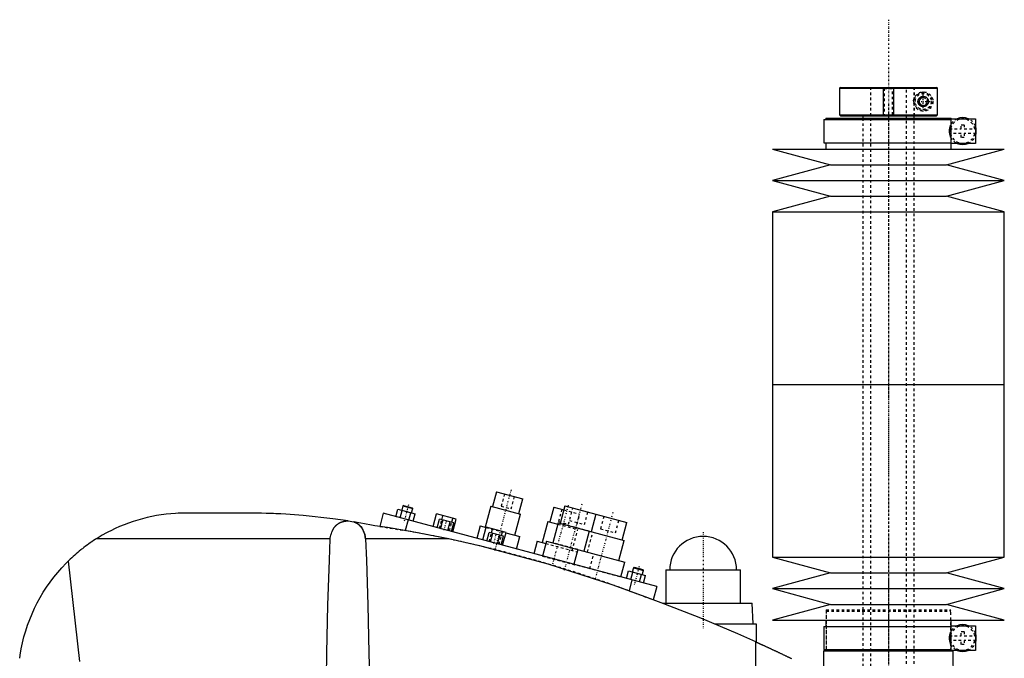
# Model space of a CAD drawing. Extents: x -139 to 502, y -137 to 442.
# Tile 6 of 6: x 112 to 495, y 194 to 442. Entities that reach past the tile are written whole.
import ezdxf

# ---------------------------------------------------------------- set-up
doc = ezdxf.new("R2010")
doc.units = 0
doc.linetypes.add('CENTER', pattern=[1.5, 0.45, -0.5, 0.05, -0.5])
doc.linetypes.add('DASHED', pattern=[2, 1, -1])
for name, color, linetype in [('AM_0', 7, 'CONTINUOUS'), ('AM_10', 7, 'CONTINUOUS'), ('AM_3', 7, 'DASHED'), ('AM_7', 7, 'CENTER')]:
    doc.layers.add(name, color=color, linetype=linetype)

msp = doc.modelspace()

# ---------------------------------------------------------------- linework, layer by layer
at = {"layer": 'AM_0', "color": 7, "linetype": 'CONTINUOUS'}
for p, q in [((431.3, 415.5), (431, 415.2)), ((431, 415.2), (431, 404.8)), ((431, 415.2), (468.99, 415.2)), ((431.3, 415.5), (468.68, 415.5)), ((468.99, 415.2), (468.68, 415.5)), ((468.99, 404.8), (468.99, 415.2)), ((424.85, 403), (424.85, 394)), ((424.85, 403), (474.4, 403)), ((425.65, 403.5), (425.65, 403)), ((425.65, 403.5), (474.35, 403.5)), ((431, 404.8), (431.3, 404.5)), ((431, 404.8), (468.99, 404.8)), ((431.3, 404.5), (468.68, 404.5)), ((440, 404.5), (440, 403.5)), ((460, 403.5), (460, 404.5)), ((468.68, 404.5), (468.99, 404.8)), ((474.35, 403), (474.35, 403.5)), ((474.4, 403.3), (483.75, 403.3)), ((474.4, 393.7), (474.4, 403.3)), ((483.75, 403.3), (483.75, 393.7)), ((424.85, 394), (474.4, 394)), ((425.65, 394), (425.65, 391.5)), ((474.35, 391.5), (474.35, 394)), ((405, 391.5), (427.5, 385.4)), ((405, 391.5), (495, 391.5)), ((472.5, 385.4), (495, 391.5)), ((483.75, 393.7), (474.4, 393.7)), ((427.5, 385.4), (405, 379.3)), ((427.5, 385.4), (472.5, 385.4)), ((495, 379.3), (472.5, 385.4)), ((405, 379.3), (427.5, 373.2)), ((405, 379.3), (495, 379.3)), ((472.5, 373.2), (495, 379.3)), ((427.5, 373.2), (405, 367.1)), ((427.5, 373.2), (472.5, 373.2)), ((495, 367.1), (472.5, 373.2)), ((405, 367.1), (405, 300)), ((405, 367.1), (495, 367.1)), ((495, 300), (495, 367.1)), ((405, 300), (405, 232.9)), ((405, 300), (495, 300)), ((405, 300), (495, 300)), ((495, 232.9), (495, 300)), ((297.76, 258.36), (296.21, 252.57)), ((297.76, 258.36), (307.9, 255.65)), ((261.34, 252.85), (260.89, 251.16)), ((261.65, 253.03), (261.34, 252.85)), ((261.34, 252.85), (265.21, 251.82)), ((261.65, 253.03), (265.03, 252.12)), ((295.48, 252.76), (293.28, 244.55)), ((295.48, 252.76), (307.07, 249.66)), ((306.35, 249.85), (307.9, 255.65)), ((324.23, 252.83), (322.42, 246.06)), ((324.23, 252.83), (348.38, 246.36)), ((205.5, 250), (174, 250)), ((253.75, 249.97), (252.38, 244.86)), ((360, 221.5), (253.75, 249.97)), ((258.61, 248.67), (259.39, 251.56)), ((259.39, 251.56), (266.08, 249.77)), ((260.29, 248.22), (261.06, 251.12)), ((263.63, 247.32), (264.41, 250.22)), ((264.75, 250.13), (265.21, 251.82)), ((265.21, 251.82), (265.03, 252.12)), ((265.3, 246.87), (266.08, 249.77)), ((273.07, 244.79), (274.39, 249.72)), ((282.11, 247.65), (274.39, 249.72)), ((276.48, 247.5), (276.89, 249.05)), ((304.87, 241.45), (307.07, 249.66)), ((319.98, 252.41), (318.42, 246.62)), ((319.98, 252.41), (323.84, 251.38)), ((336.3, 249.59), (334.49, 242.83)), ((240.04, 247.02), (242.28, 246.66)), ((263.41, 247.38), (262.3, 243.24)), ((274.62, 244.38), (275.53, 247.76)), ((281.11, 246.26), (275.53, 247.76)), ((276.02, 244), (276.93, 247.38)), ((278.81, 243.26), (279.71, 246.64)), ((280.2, 242.88), (281.11, 246.26)), ((280.34, 246.47), (280.76, 248.01)), ((280.79, 242.72), (282.11, 247.65)), ((291.35, 245.07), (290.06, 240.24)), ((291.35, 245.07), (293.68, 244.45)), ((317.7, 246.81), (315.5, 238.6)), ((317.7, 246.81), (321.56, 245.78)), ((321.69, 246.26), (319.62, 238.53)), ((321.69, 246.26), (347.29, 239.4)), ((346.56, 239.59), (348.38, 246.36)), ((292.39, 239.62), (293.71, 244.54)), ((301.43, 242.47), (293.71, 244.54)), ((293.94, 239.2), (294.85, 242.58)), ((300.43, 241.09), (294.85, 242.58)), ((295.34, 238.83), (296.24, 242.21)), ((295.8, 242.33), (296.21, 243.87)), ((298.13, 238.08), (299.03, 241.46)), ((299.52, 237.71), (300.43, 241.09)), ((299.66, 241.29), (300.08, 242.84)), ((300.11, 237.55), (301.43, 242.47)), ((301.41, 242.38), (306.81, 240.93)), ((333.77, 243.02), (331.7, 235.3)), ((233.13, 240), (142.19, 240)), ((279.16, 240), (246.87, 240)), ((305.51, 236.1), (306.81, 240.93)), ((313.57, 239.12), (312.27, 234.29)), ((313.57, 239.12), (316.95, 238.21)), ((317.21, 239.18), (315.65, 233.38)), ((317.21, 239.18), (347.63, 231.03)), ((345.22, 231.67), (347.29, 239.4)), ((329.28, 235.94), (327.73, 230.15)), ((346.08, 225.23), (347.63, 231.03)), ((405, 232.9), (427.5, 226.8)), ((405, 232.9), (495, 232.9)), ((472.5, 226.8), (495, 232.9)), ((348.2, 224.66), (348.98, 227.56)), ((348.98, 227.56), (355.67, 225.77)), ((349.88, 224.21), (350.65, 227.11)), ((350.93, 228.85), (350.48, 227.16)), ((351.24, 229.02), (350.93, 228.85)), ((350.93, 228.85), (354.8, 227.81)), ((351.24, 229.02), (354.62, 228.12)), ((353.22, 223.32), (354, 226.21)), ((354.34, 226.12), (354.8, 227.81)), ((354.8, 227.81), (354.62, 228.12)), ((354.89, 222.87), (355.67, 225.77)), ((363.5, 228), (363.5, 215)), ((363.5, 228), (392.5, 228)), ((392.5, 215), (392.5, 228)), ((427.5, 226.8), (405, 220.7)), ((427.5, 226.8), (472.5, 226.8)), ((495, 220.7), (472.5, 226.8)), ((350.34, 224.09), (349.21, 219.86)), ((360, 221.5), (358.62, 216.36)), ((405, 220.7), (427.5, 214.6)), ((405, 220.7), (495, 220.7)), ((472.5, 214.6), (495, 220.7)), ((362.27, 215), (397, 215)), ((397.5, 207), (397, 215)), ((427.5, 214.6), (405, 208.5)), ((427.5, 214.6), (472.5, 214.6)), ((495, 208.5), (472.5, 214.6)), ((382.43, 207), (398.65, 207)), ((398.65, 207), (398.65, 199.94)), ((405, 208.5), (495, 208.5)), ((425.65, 208.5), (425.65, 206)), ((474.35, 206), (474.35, 208.5)), ((424.85, 206), (424.85, 197)), ((424.85, 206), (474.4, 206)), ((474.4, 206.3), (483.75, 206.3)), ((474.4, 196.7), (474.4, 206.3)), ((483.75, 206.3), (483.75, 196.7)), ((398.5, 77.05), (398.5, 200.01)), ((424.82, 196.5), (424.76, 187.27)), ((424.82, 196.5), (475.18, 196.5)), ((424.85, 197), (474.4, 197)), ((425.65, 197), (425.65, 196.5)), ((474.35, 196.5), (474.35, 197)), ((483.75, 196.7), (474.4, 196.7)), ((475.58, 139.77), (475.18, 196.5))]:
    msp.add_line(p, q, dxfattribs=at)
for points in [[(461.5, 410, 0), (461.5, 410.01, 0), (461.5, 410.03, 0), (461.5, 410.06, 0), (461.5, 410.07, 0), (461.5, 410.08, 0), (461.5, 410.1, 0), (461.5, 410.13, 0), (461.51, 410.15, 0), (461.51, 410.17, 0), (461.51, 410.2, 0), (461.51, 410.21, 0), (461.51, 410.22, 0), (461.51, 410.24, 0), (461.52, 410.27, 0), (461.52, 410.29, 0), (461.52, 410.31, 0), (461.53, 410.34, 0), (461.53, 410.35, 0), (461.53, 410.36, 0), (461.54, 410.38, 0), (461.54, 410.41, 0), (461.54, 410.42, 0), (461.55, 410.43, 0), (461.55, 410.45, 0), (461.56, 410.47, 0), (461.56, 410.49, 0), (461.56, 410.5, 0), (461.57, 410.52, 0), (461.58, 410.54, 0), (461.58, 410.57, 0), (461.59, 410.59, 0), (461.6, 410.61, 0), (461.6, 410.62, 0), (461.6, 410.63, 0), (461.61, 410.65, 0), (461.62, 410.68, 0), (461.63, 410.7, 0), (461.63, 410.72, 0), (461.64, 410.74, 0), (461.65, 410.75, 0), (461.65, 410.76, 0), (461.66, 410.78, 0), (461.67, 410.81, 0), (461.68, 410.83, 0), (461.69, 410.85, 0), (461.7, 410.87, 0), (461.7, 410.88, 0), (461.71, 410.89, 0), (461.72, 410.91, 0), (461.73, 410.93, 0), (461.74, 410.95, 0), (461.75, 410.97, 0), (461.76, 410.99, 0), (461.77, 411, 0), (461.77, 411.01, 0), (461.78, 411.03, 0), (461.8, 411.05, 0), (461.81, 411.07, 0), (461.82, 411.08, 0), (461.83, 411.1, 0), (461.84, 411.11, 0), (461.84, 411.12, 0), (461.86, 411.14, 0), (461.87, 411.16, 0), (461.87, 411.17, 0), (461.91, 411.22, 0), (461.99, 411.31, 0), (462.07, 411.4, 0), (462.16, 411.49, 0), (462.25, 411.56, 0), (462.35, 411.63, 0), (462.39, 411.67, 0), (462.44, 411.7, 0), (462.54, 411.76, 0), (462.65, 411.81, 0), (462.7, 411.83, 0), (462.75, 411.85, 0), (462.85, 411.89, 0), (462.96, 411.93, 0), (463.01, 411.94, 0), (463.06, 411.95, 0), (463.17, 411.97, 0), (463.27, 411.99, 0), (463.37, 412, 0), (463.47, 412, 0), (463.57, 412, 0), (463.62, 412, 0), (463.67, 411.99, 0), (463.76, 411.98, 0), (463.86, 411.97, 0), (463.96, 411.95, 0), (464.06, 411.92, 0), (464.15, 411.89, 0), (464.2, 411.87, 0), (464.25, 411.85, 0), (464.34, 411.81, 0), (464.44, 411.77, 0), (464.52, 411.72, 0), (464.61, 411.66, 0), (464.7, 411.6, 0), (464.74, 411.57, 0), (464.78, 411.54, 0), (464.86, 411.47, 0), (464.93, 411.4, 0), (465, 411.32, 0), (465.07, 411.24, 0), (465.14, 411.15, 0), (465.17, 411.1, 0), (465.2, 411.05, 0), (465.26, 410.95, 0), (465.29, 410.88, 0), (465.3, 410.87, 0), (465.31, 410.85, 0), (465.32, 410.84, 0), (465.32, 410.83, 0), (465.33, 410.81, 0), (465.34, 410.79, 0), (465.35, 410.77, 0), (465.35, 410.75, 0), (465.36, 410.73, 0), (465.37, 410.72, 0), (465.37, 410.71, 0), (465.38, 410.69, 0), (465.38, 410.67, 0), (465.39, 410.65, 0), (465.4, 410.63, 0), (465.41, 410.61, 0), (465.41, 410.6, 0), (465.41, 410.59, 0), (465.42, 410.57, 0), (465.42, 410.55, 0), (465.43, 410.52, 0), (465.44, 410.5, 0), (465.44, 410.48, 0), (465.44, 410.47, 0), (465.45, 410.46, 0), (465.45, 410.44, 0), (465.46, 410.42, 0), (465.46, 410.41, 0), (465.46, 410.39, 0), (465.46, 410.37, 0), (465.47, 410.35, 0), (465.47, 410.34, 0), (465.47, 410.33, 0), (465.48, 410.31, 0), (465.48, 410.28, 0), (465.48, 410.26, 0), (465.49, 410.24, 0), (465.49, 410.22, 0), (465.49, 410.21, 0), (465.49, 410.19, 0), (465.49, 410.17, 0), (465.49, 410.15, 0), (465.5, 410.13, 0), (465.5, 410.1, 0), (465.5, 410.08, 0), (465.5, 410.07, 0), (465.5, 410.06, 0), (465.5, 410.03, 0), (465.5, 410.01, 0), (465.5, 410, 0), (465.5, 409.99, 0), (465.5, 409.97, 0), (465.5, 409.94, 0), (465.5, 409.93, 0), (465.5, 409.92, 0), (465.5, 409.9, 0), (465.5, 409.87, 0), (465.49, 409.85, 0), (465.49, 409.83, 0), (465.49, 409.81, 0), (465.49, 409.79, 0), (465.49, 409.78, 0), (465.49, 409.76, 0), (465.48, 409.74, 0), (465.48, 409.72, 0), (465.48, 409.69, 0), (465.47, 409.67, 0), (465.47, 409.66, 0), (465.47, 409.65, 0), (465.46, 409.63, 0), (465.46, 409.61, 0), (465.46, 409.59, 0), (465.46, 409.58, 0), (465.45, 409.56, 0), (465.45, 409.54, 0), (465.44, 409.53, 0), (465.44, 409.52, 0), (465.44, 409.5, 0), (465.43, 409.48, 0), (465.42, 409.45, 0), (465.42, 409.43, 0), (465.41, 409.41, 0), (465.41, 409.4, 0), (465.41, 409.39, 0), (465.4, 409.37, 0), (465.39, 409.35, 0), (465.38, 409.33, 0), (465.38, 409.31, 0), (465.37, 409.29, 0), (465.37, 409.28, 0), (465.36, 409.27, 0), (465.35, 409.25, 0), (465.35, 409.23, 0), (465.34, 409.21, 0), (465.33, 409.19, 0), (465.32, 409.17, 0), (465.32, 409.16, 0), (465.31, 409.15, 0), (465.3, 409.13, 0), (465.29, 409.12, 0), (465.26, 409.05, 0), (465.2, 408.95, 0), (465.17, 408.9, 0), (465.14, 408.85, 0), (465.07, 408.76, 0), (465, 408.68, 0), (464.93, 408.6, 0), (464.86, 408.53, 0), (464.78, 408.46, 0), (464.74, 408.43, 0), (464.7, 408.4, 0), (464.61, 408.34, 0), (464.52, 408.28, 0), (464.44, 408.23, 0), (464.34, 408.19, 0), (464.25, 408.15, 0), (464.2, 408.13, 0), (464.15, 408.11, 0), (464.06, 408.08, 0), (463.96, 408.05, 0), (463.86, 408.03, 0), (463.76, 408.02, 0), (463.67, 408.01, 0), (463.62, 408, 0), (463.57, 408, 0), (463.47, 408, 0), (463.37, 408, 0), (463.27, 408.01, 0), (463.17, 408.03, 0), (463.06, 408.05, 0), (463.01, 408.06, 0), (462.96, 408.07, 0), (462.85, 408.11, 0), (462.75, 408.15, 0), (462.7, 408.17, 0), (462.65, 408.19, 0), (462.54, 408.24, 0), (462.44, 408.3, 0), (462.39, 408.33, 0), (462.35, 408.37, 0), (462.25, 408.44, 0), (462.16, 408.51, 0), (462.07, 408.6, 0), (461.99, 408.69, 0), (461.91, 408.78, 0), (461.87, 408.83, 0), (461.87, 408.84, 0), (461.86, 408.86, 0), (461.84, 408.88, 0), (461.84, 408.89, 0), (461.83, 408.9, 0), (461.82, 408.92, 0), (461.81, 408.93, 0), (461.8, 408.95, 0), (461.78, 408.97, 0), (461.77, 408.99, 0), (461.77, 409, 0), (461.76, 409.01, 0), (461.75, 409.03, 0), (461.74, 409.05, 0), (461.73, 409.07, 0), (461.72, 409.09, 0), (461.71, 409.11, 0), (461.7, 409.12, 0), (461.7, 409.13, 0), (461.69, 409.15, 0), (461.68, 409.17, 0), (461.67, 409.19, 0), (461.66, 409.22, 0), (461.65, 409.24, 0), (461.65, 409.25, 0), (461.64, 409.26, 0), (461.63, 409.28, 0), (461.63, 409.3, 0), (461.62, 409.32, 0), (461.61, 409.35, 0), (461.6, 409.37, 0), (461.6, 409.38, 0), (461.6, 409.39, 0), (461.59, 409.41, 0), (461.58, 409.43, 0), (461.58, 409.46, 0), (461.57, 409.48, 0), (461.56, 409.5, 0), (461.56, 409.51, 0), (461.56, 409.53, 0), (461.55, 409.55, 0), (461.55, 409.57, 0), (461.54, 409.58, 0), (461.54, 409.59, 0), (461.54, 409.62, 0), (461.53, 409.64, 0), (461.53, 409.65, 0), (461.53, 409.66, 0), (461.52, 409.69, 0), (461.52, 409.71, 0), (461.52, 409.73, 0), (461.51, 409.76, 0), (461.51, 409.78, 0), (461.51, 409.79, 0), (461.51, 409.8, 0), (461.51, 409.83, 0), (461.51, 409.85, 0), (461.5, 409.87, 0), (461.5, 409.9, 0), (461.5, 409.92, 0), (461.5, 409.93, 0), (461.5, 409.94, 0), (461.5, 409.97, 0), (461.5, 409.99, 0), (461.5, 410, 0)], [(174, 250, 0), (173.07, 249.95, 0), (171.22, 249.81, 0), (169.37, 249.62, 0), (168.44, 249.51, 0), (167.52, 249.38, 0), (165.68, 249.08, 0), (163.84, 248.73, 0), (162.01, 248.33, 0), (160.2, 247.87, 0), (158.39, 247.36, 0), (157.49, 247.09, 0), (156.6, 246.8, 0), (154.82, 246.19, 0), (153.05, 245.52, 0), (151.31, 244.8, 0), (149.59, 244.04, 0), (147.9, 243.22, 0), (147.06, 242.79, 0), (146.23, 242.36, 0), (144.59, 241.45, 0), (142.98, 240.49, 0), (142.19, 240, 0)], [(240.04, 247.02, 0), (234.21, 247.86, 0), (222.58, 249.13, 0), (215.86, 249.61, 0), (213.96, 249.72, 0), (212.06, 249.8, 0), (211.12, 249.84, 0), (210.18, 249.88, 0), (208.3, 249.94, 0), (206.43, 249.98, 0), (205.5, 250, 0)], [(233.13, 240, 0), (233.17, 240.31, 0), (233.29, 240.92, 0), (233.43, 241.53, 0), (233.51, 241.83, 0), (233.6, 242.12, 0), (233.8, 242.7, 0), (233.93, 243.02, 0), (233.97, 243.11, 0), (234.01, 243.21, 0), (234.03, 243.25, 0), (234.05, 243.3, 0), (234.09, 243.38, 0), (234.13, 243.47, 0), (234.18, 243.56, 0), (234.22, 243.65, 0), (234.27, 243.73, 0), (234.29, 243.78, 0), (234.32, 243.82, 0), (234.37, 243.9, 0), (234.42, 243.99, 0), (234.47, 244.07, 0), (234.52, 244.15, 0), (234.57, 244.23, 0), (234.6, 244.27, 0), (234.62, 244.31, 0), (234.68, 244.39, 0), (234.73, 244.47, 0), (234.79, 244.55, 0), (234.85, 244.62, 0), (234.91, 244.7, 0), (234.93, 244.74, 0), (234.96, 244.77, 0), (235.03, 244.85, 0), (235.09, 244.92, 0), (235.12, 244.95, 0), (235.15, 244.99, 0), (235.21, 245.06, 0), (235.28, 245.13, 0), (235.31, 245.16, 0), (235.34, 245.2, 0), (235.41, 245.26, 0), (235.48, 245.33, 0), (235.55, 245.39, 0), (235.62, 245.46, 0), (235.69, 245.52, 0), (235.73, 245.55, 0), (235.76, 245.58, 0), (235.84, 245.64, 0), (235.91, 245.7, 0), (235.99, 245.76, 0), (236.06, 245.81, 0), (236.14, 245.87, 0), (236.18, 245.89, 0), (236.22, 245.92, 0), (236.3, 245.97, 0), (236.38, 246.03, 0), (236.46, 246.08, 0), (236.54, 246.13, 0), (236.63, 246.18, 0), (236.67, 246.2, 0), (236.72, 246.22, 0), (236.81, 246.27, 0), (236.9, 246.32, 0), (236.99, 246.36, 0), (237.08, 246.41, 0), (237.18, 246.45, 0), (237.22, 246.47, 0), (237.27, 246.49, 0), (237.37, 246.53, 0), (237.47, 246.57, 0), (237.57, 246.6, 0), (237.67, 246.64, 0), (237.77, 246.67, 0), (237.82, 246.69, 0), (237.87, 246.71, 0), (237.97, 246.74, 0), (238.08, 246.77, 0), (238.13, 246.78, 0), (238.18, 246.79, 0), (238.29, 246.82, 0), (238.39, 246.84, 0), (238.45, 246.86, 0), (238.5, 246.87, 0), (238.6, 246.89, 0), (238.71, 246.91, 0), (238.82, 246.93, 0), (238.93, 246.94, 0), (239.03, 246.96, 0), (239.09, 246.96, 0), (239.14, 246.97, 0), (239.25, 246.98, 0), (239.35, 246.99, 0), (239.46, 247, 0), (239.57, 247.01, 0), (239.67, 247.01, 0), (239.72, 247.01, 0), (239.78, 247.02, 0), (239.88, 247.02, 0), (239.98, 247.02, 0), (240.04, 247.02, 0)], [(250.5, 245.15, 0), (249.14, 245.42, 0), (246.4, 245.94, 0), (243.66, 246.42, 0), (242.28, 246.66, 0)], [(242.28, 246.66, 0), (242.32, 246.64, 0), (242.4, 246.61, 0), (242.48, 246.59, 0), (242.52, 246.57, 0), (242.56, 246.56, 0), (242.64, 246.53, 0), (242.72, 246.49, 0), (242.79, 246.46, 0), (242.87, 246.43, 0), (242.94, 246.39, 0), (242.98, 246.38, 0), (243.02, 246.36, 0), (243.09, 246.32, 0), (243.16, 246.29, 0), (243.24, 246.25, 0), (243.31, 246.21, 0), (243.37, 246.17, 0), (243.41, 246.15, 0), (243.44, 246.13, 0), (243.51, 246.09, 0), (243.58, 246.05, 0), (243.61, 246.03, 0), (243.64, 246.01, 0), (243.71, 245.97, 0), (243.77, 245.93, 0), (243.8, 245.91, 0), (243.83, 245.89, 0), (243.89, 245.84, 0), (243.96, 245.8, 0), (244.02, 245.75, 0), (244.08, 245.71, 0), (244.14, 245.66, 0), (244.17, 245.64, 0), (244.19, 245.61, 0), (244.25, 245.57, 0), (244.31, 245.52, 0), (244.37, 245.47, 0), (244.42, 245.42, 0), (244.48, 245.37, 0), (244.51, 245.34, 0), (244.53, 245.32, 0), (244.59, 245.26, 0), (244.64, 245.21, 0), (244.82, 245.02, 0), (245.11, 244.67, 0), (245.38, 244.3, 0), (245.51, 244.11, 0), (245.63, 243.91, 0), (245.85, 243.5, 0), (246.05, 243.07, 0), (246.23, 242.63, 0), (246.39, 242.17, 0), (246.53, 241.7, 0), (246.59, 241.46, 0), (246.65, 241.22, 0), (246.75, 240.74, 0), (246.84, 240.25, 0), (246.87, 240, 0)], [(279.16, 240, 0), (274.48, 240.96, 0), (264.99, 242.76, 0), (255.36, 244.4, 0), (250.5, 245.15, 0)], [(142.19, 240, 0), (141.86, 239.79, 0), (141.22, 239.37, 0), (140.58, 238.95, 0), (140.26, 238.73, 0), (139.94, 238.51, 0), (139.31, 238.07, 0), (138.68, 237.62, 0), (138.06, 237.16, 0), (137.45, 236.7, 0), (136.84, 236.23, 0), (136.53, 235.99, 0), (136.23, 235.75, 0), (135.64, 235.26, 0), (135.04, 234.77, 0), (134.46, 234.27, 0), (133.88, 233.76, 0), (133.3, 233.25, 0), (133.02, 232.99, 0), (132.73, 232.73, 0), (132.17, 232.2, 0), (131.62, 231.66, 0), (131.34, 231.39, 0)], [(231.67, 186.12, 0), (231.81, 195.73, 0), (232.22, 214.34, 0), (232.79, 231.8, 0), (233.13, 240, 0)], [(246.87, 240, 0), (247.21, 231.8, 0), (247.78, 214.34, 0), (248.19, 195.73, 0), (248.33, 186.12, 0)], [(355.5, 217.5, 0), (343.04, 222.09, 0), (317.78, 230.27, 0), (292.11, 237.1, 0), (279.16, 240, 0)], [(112.5, 193.62, 0), (112.68, 194.85, 0), (113.09, 197.27, 0), (113.59, 199.65, 0), (113.87, 200.82, 0), (114.17, 201.98, 0), (114.84, 204.28, 0), (115.58, 206.54, 0), (116.41, 208.76, 0), (117.31, 210.94, 0), (118.29, 213.09, 0), (118.8, 214.15, 0), (119.34, 215.2, 0), (120.48, 217.28, 0), (121.68, 219.31, 0), (122.97, 221.3, 0), (124.33, 223.25, 0), (125.76, 225.15, 0), (126.51, 226.08, 0), (127.27, 227, 0), (128.85, 228.8, 0), (130.49, 230.54, 0), (131.34, 231.39, 0)], [(131.34, 231.39, 0), (135.75, 192.38, 0)], [(398.5, 200.01, 0), (391.43, 203.15, 0), (377.17, 209.17, 0), (362.76, 214.82, 0), (355.5, 217.5, 0)], [(398.5, 200.01, 0), (398.5, 200.01, 0), (398.51, 200, 0), (398.52, 200, 0), (398.53, 199.99, 0), (398.54, 199.99, 0), (398.56, 199.98, 0), (398.59, 199.96, 0), (398.63, 199.95, 0), (398.67, 199.93, 0), (398.73, 199.9, 0), (398.75, 199.89, 0), (398.78, 199.88, 0), (398.85, 199.85, 0), (398.91, 199.82, 0), (398.99, 199.78, 0), (399.07, 199.75, 0), (399.16, 199.71, 0), (399.21, 199.69, 0), (399.25, 199.66, 0), (399.35, 199.62, 0), (399.46, 199.57, 0), (399.51, 199.55, 0), (399.57, 199.52, 0), (399.68, 199.47, 0), (399.8, 199.42, 0), (399.86, 199.39, 0), (399.93, 199.36, 0), (400.05, 199.3, 0), (400.19, 199.24, 0), (400.32, 199.18, 0), (400.46, 199.11, 0), (400.6, 199.05, 0), (400.68, 199.02, 0), (400.75, 198.98, 0), (400.9, 198.91, 0), (401.05, 198.84, 0), (401.21, 198.77, 0), (401.37, 198.7, 0), (401.53, 198.62, 0), (401.62, 198.59, 0), (401.7, 198.55, 0), (401.87, 198.47, 0), (402.05, 198.39, 0), (402.23, 198.3, 0), (402.41, 198.22, 0), (402.6, 198.13, 0), (402.7, 198.09, 0), (402.79, 198.04, 0), (402.98, 197.95, 0), (403.18, 197.86, 0), (403.38, 197.77, 0), (403.58, 197.68, 0), (403.78, 197.58, 0), (403.88, 197.54, 0), (403.99, 197.49, 0), (404.19, 197.39, 0), (404.4, 197.3, 0), (404.61, 197.2, 0), (404.82, 197.1, 0), (405.03, 197, 0), (405.13, 196.96, 0), (405.24, 196.91, 0), (405.45, 196.81, 0), (405.66, 196.71, 0), (405.76, 196.66, 0), (405.87, 196.61, 0), (406.08, 196.51, 0), (406.29, 196.41, 0), (406.39, 196.36, 0), (406.5, 196.32, 0), (406.7, 196.22, 0), (406.91, 196.12, 0), (407.11, 196.03, 0), (407.32, 195.93, 0), (407.52, 195.83, 0), (407.63, 195.78, 0), (407.73, 195.73, 0), (407.94, 195.63, 0), (408.15, 195.54, 0), (408.36, 195.44, 0), (408.57, 195.34, 0), (408.78, 195.24, 0), (408.88, 195.19, 0), (408.99, 195.14, 0), (409.2, 195.04, 0), (409.41, 194.94, 0), (409.61, 194.84, 0), (409.82, 194.74, 0), (410.02, 194.64, 0), (410.13, 194.59, 0), (410.23, 194.54, 0), (410.43, 194.45, 0), (410.63, 194.35, 0), (410.83, 194.26, 0), (411.02, 194.16, 0), (411.21, 194.07, 0), (411.31, 194.03, 0), (411.4, 193.98, 0), (411.59, 193.89, 0), (411.77, 193.8, 0), (411.95, 193.72, 0), (412.13, 193.63, 0), (412.3, 193.55, 0)]]:
    msp.add_polyline3d(points, dxfattribs=at)
for centre, radius, start, end in [((478.85, 398.5), 5.25, 66.1045, 113.8955), ((478.85, 398.5), 5.25, 338.9605, 21.0395), ((478.85, 398.5), 5.25, 246.1045, 293.8955), ((378, 228), 13, 0, 180), ((478.85, 201.5), 5.25, 66.1045, 113.8955), ((478.85, 201.5), 5.25, 338.9605, 21.0395), ((478.85, 201.5), 5.25, 246.1045, 293.8955)]:
    msp.add_arc(centre, radius, start, end, dxfattribs=at)
at = {"layer": 'AM_10', "color": 7, "linetype": 'CONTINUOUS'}
for p, q in [((448, 415.5), (448, 404.5)), ((452, 415.5), (452, 404.5))]:
    msp.add_line(p, q, dxfattribs=at)
msp.add_arc((463.5, 410), 1.57, 75, 15, dxfattribs=at)
at = {"layer": 'AM_3', "color": 6, "linetype": 'DASHED'}
for p, q in [((443, 415.5), (443, -110.5)), ((448, 415.5), (448.38, 415.12)), ((448.38, 415.12), (448.38, 404.88)), ((448.38, 415.12), (451.62, 415.12)), ((451.62, 415.12), (452, 415.5)), ((451.62, 404.88), (451.62, 415.12)), ((457, -110.5), (457, 415.5)), ((459.97, 415.5), (459.97, 404.5)), ((460, 404.5), (460, 415.5)), ((462, 410.87), (463.5, 411.73)), ((462, 409.13), (462, 410.87)), ((463.5, 411.73), (465, 410.87)), ((465, 410.87), (465, 409.13)), ((463.5, 408.27), (462, 409.13)), ((465, 409.13), (463.5, 408.27)), ((440, 403.5), (440, -70.5)), ((448.38, 404.88), (448, 404.5)), ((448.38, 404.88), (451.62, 404.88)), ((452, 404.5), (451.62, 404.88)), ((460, -80.5), (460, 403.5)), ((473.68, 399.4), (478.25, 399.4)), ((474.16, 396.15), (474.16, 400.85)), ((478.25, 401), (479.45, 401)), ((478.25, 399.4), (478.25, 401)), ((479.45, 401), (479.45, 399.4)), ((479.45, 399.4), (484.02, 399.4)), ((478.25, 397.6), (473.68, 397.6)), ((478.25, 396), (478.25, 397.6)), ((479.45, 396), (478.25, 396)), ((479.45, 397.6), (479.45, 396)), ((484.02, 397.6), (479.45, 397.6)), ((300.9, 257.52), (299.6, 252.69)), ((303.47, 251.66), (304.76, 256.49)), ((299.6, 252.69), (303.47, 251.66)), ((323.12, 251.57), (321.82, 246.74)), ((323.84, 251.38), (330.12, 249.69)), ((325.68, 245.71), (327.37, 251.98)), ((328.57, 243.9), (330.12, 249.69)), ((331.87, 245.6), (333.16, 250.43)), ((339.44, 248.75), (338.15, 243.92)), ((252.38, 244.86), (262.3, 243.24)), ((275.57, 244.12), (276.48, 247.5)), ((276.82, 247.41), (275.92, 244.03)), ((278.91, 243.23), (279.82, 246.61)), ((279.44, 243.09), (280.34, 246.47)), ((321.56, 245.78), (329.29, 243.7)), ((321.82, 246.74), (325.68, 245.71)), ((333.77, 243.02), (322.42, 246.06)), ((326.07, 247.15), (331.87, 245.6)), ((343.94, 242.37), (345.24, 247.2)), ((293.68, 244.45), (301.41, 242.38)), ((294.89, 238.95), (295.8, 242.33)), ((296.14, 242.23), (295.23, 238.85)), ((298.23, 238.05), (299.13, 241.43)), ((298.76, 237.91), (299.66, 241.29)), ((327.09, 235.49), (329.29, 243.7)), ((333.14, 234.91), (335.21, 242.63)), ((338.15, 243.92), (343.94, 242.37)), ((316.95, 238.21), (329.02, 234.98)), ((329.28, 235.94), (319.62, 238.53)), ((315.65, 233.38), (346.08, 225.23)), ((334.01, 228.47), (335.56, 234.26)), ((349.21, 219.86), (358.62, 216.36)), ((425.82, 212.5), (425.82, 196.5)), ((425.82, 212.5), (474.18, 212.5)), ((426.32, 212.5), (425.82, 212)), ((425.82, 212), (425.82, 196.5)), ((425.82, 212), (474.18, 212)), ((474.18, 212), (473.68, 212.5)), ((474.18, 196.5), (474.18, 212.5)), ((474.18, 196.5), (474.18, 212)), ((474.16, 199.15), (474.16, 203.85)), ((478.25, 204), (479.45, 204)), ((478.25, 202.4), (478.25, 204)), ((479.45, 204), (479.45, 202.4)), ((473.68, 202.4), (478.25, 202.4)), ((478.25, 200.6), (473.68, 200.6)), ((478.25, 199), (478.25, 200.6)), ((479.45, 199), (478.25, 199)), ((479.45, 202.4), (484.02, 202.4)), ((479.45, 200.6), (479.45, 199)), ((484.02, 200.6), (479.45, 200.6))]:
    msp.add_line(p, q, dxfattribs=at)
for points in [[(474.16, 400.85, 0), (474.11, 400.76, 0), (474.06, 400.66, 0), (474.05, 400.62, 0), (474.03, 400.59, 0), (474.03, 400.57, 0), (474.02, 400.56, 0), (474.01, 400.52, 0), (473.99, 400.49, 0), (473.98, 400.46, 0), (473.96, 400.42, 0), (473.95, 400.38, 0), (473.94, 400.37, 0), (473.94, 400.35, 0), (473.92, 400.31, 0), (473.91, 400.27, 0), (473.9, 400.26, 0), (473.9, 400.24, 0), (473.88, 400.2, 0), (473.87, 400.16, 0), (473.86, 400.14, 0), (473.86, 400.12, 0), (473.84, 400.08, 0), (473.83, 400.04, 0), (473.82, 400, 0), (473.81, 399.96, 0), (473.8, 399.92, 0), (473.79, 399.9, 0), (473.78, 399.88, 0), (473.77, 399.83, 0), (473.76, 399.79, 0), (473.75, 399.75, 0), (473.74, 399.7, 0), (473.73, 399.66, 0), (473.72, 399.63, 0), (473.72, 399.61, 0), (473.71, 399.56, 0), (473.7, 399.51, 0), (473.69, 399.46, 0), (473.68, 399.41, 0), (473.67, 399.36, 0), (473.67, 399.33, 0), (473.66, 399.3, 0), (473.65, 399.25, 0), (473.65, 399.2, 0), (473.64, 399.14, 0), (473.63, 399.09, 0), (473.63, 399.03, 0), (473.62, 399, 0), (473.62, 398.98, 0), (473.62, 398.92, 0), (473.61, 398.86, 0), (473.61, 398.81, 0), (473.61, 398.75, 0), (473.6, 398.69, 0), (473.6, 398.67, 0), (473.6, 398.64, 0), (473.6, 398.58, 0), (473.6, 398.53, 0), (473.6, 398.5, 0), (473.6, 398.47, 0), (473.6, 398.42, 0), (473.6, 398.36, 0), (473.6, 398.33, 0), (473.6, 398.31, 0), (473.61, 398.25, 0), (473.61, 398.19, 0), (473.61, 398.14, 0), (473.62, 398.08, 0), (473.62, 398.02, 0), (473.62, 398, 0), (473.63, 397.97, 0), (473.63, 397.91, 0), (473.64, 397.86, 0), (473.65, 397.8, 0), (473.65, 397.75, 0), (473.66, 397.7, 0), (473.67, 397.67, 0), (473.67, 397.64, 0), (473.68, 397.59, 0), (473.69, 397.54, 0), (473.7, 397.49, 0), (473.71, 397.44, 0), (473.72, 397.39, 0), (473.72, 397.37, 0), (473.73, 397.34, 0), (473.74, 397.3, 0), (473.75, 397.25, 0), (473.76, 397.21, 0), (473.77, 397.17, 0), (473.78, 397.12, 0), (473.79, 397.1, 0), (473.8, 397.08, 0), (473.81, 397.04, 0), (473.82, 397, 0), (473.83, 396.96, 0), (473.84, 396.92, 0), (473.86, 396.88, 0), (473.86, 396.86, 0), (473.87, 396.84, 0), (473.88, 396.8, 0), (473.9, 396.76, 0), (473.9, 396.74, 0), (473.91, 396.73, 0), (473.92, 396.69, 0), (473.94, 396.65, 0), (473.94, 396.63, 0), (473.95, 396.62, 0), (473.96, 396.58, 0), (473.98, 396.54, 0), (473.99, 396.51, 0), (474.01, 396.48, 0), (474.02, 396.44, 0), (474.03, 396.43, 0), (474.03, 396.41, 0), (474.05, 396.38, 0), (474.06, 396.34, 0), (474.11, 396.24, 0), (474.16, 396.15, 0)], [(246.87, 240, 0), (246.84, 240.25, 0), (246.75, 240.74, 0), (246.65, 241.22, 0), (246.59, 241.46, 0), (246.53, 241.7, 0), (246.39, 242.17, 0), (246.23, 242.63, 0), (246.05, 243.07, 0), (245.85, 243.5, 0), (245.63, 243.91, 0), (245.51, 244.11, 0), (245.38, 244.3, 0), (245.11, 244.67, 0), (244.82, 245.02, 0), (244.64, 245.21, 0), (244.59, 245.26, 0), (244.53, 245.32, 0), (244.51, 245.34, 0), (244.48, 245.37, 0), (244.42, 245.42, 0), (244.37, 245.47, 0), (244.31, 245.52, 0), (244.25, 245.57, 0), (244.19, 245.61, 0), (244.17, 245.64, 0), (244.14, 245.66, 0), (244.08, 245.71, 0), (244.02, 245.75, 0), (243.96, 245.8, 0), (243.89, 245.84, 0), (243.83, 245.89, 0), (243.8, 245.91, 0), (243.77, 245.93, 0), (243.71, 245.97, 0), (243.64, 246.01, 0), (243.61, 246.03, 0), (243.58, 246.05, 0), (243.51, 246.09, 0), (243.44, 246.13, 0), (243.41, 246.15, 0), (243.37, 246.17, 0), (243.31, 246.21, 0), (243.24, 246.25, 0), (243.16, 246.29, 0), (243.09, 246.32, 0), (243.02, 246.36, 0), (242.98, 246.38, 0), (242.94, 246.39, 0), (242.87, 246.43, 0), (242.79, 246.46, 0), (242.72, 246.49, 0), (242.64, 246.53, 0), (242.56, 246.56, 0), (242.52, 246.57, 0), (242.48, 246.59, 0), (242.4, 246.61, 0), (242.32, 246.64, 0), (242.28, 246.66, 0)], [(474.16, 203.85, 0), (474.11, 203.76, 0), (474.06, 203.66, 0), (474.05, 203.62, 0), (474.03, 203.59, 0), (474.03, 203.57, 0), (474.02, 203.56, 0), (474.01, 203.52, 0), (473.99, 203.49, 0), (473.98, 203.46, 0), (473.96, 203.42, 0), (473.95, 203.38, 0), (473.94, 203.37, 0), (473.94, 203.35, 0), (473.92, 203.31, 0), (473.91, 203.27, 0), (473.9, 203.26, 0), (473.9, 203.24, 0), (473.88, 203.2, 0), (473.87, 203.16, 0), (473.86, 203.14, 0), (473.86, 203.12, 0), (473.84, 203.08, 0), (473.83, 203.04, 0), (473.82, 203, 0), (473.81, 202.96, 0), (473.8, 202.92, 0), (473.79, 202.9, 0), (473.78, 202.88, 0), (473.77, 202.83, 0), (473.76, 202.79, 0), (473.75, 202.75, 0), (473.74, 202.7, 0), (473.73, 202.66, 0), (473.72, 202.63, 0), (473.72, 202.61, 0), (473.71, 202.56, 0), (473.7, 202.51, 0), (473.69, 202.46, 0), (473.68, 202.41, 0), (473.67, 202.36, 0), (473.67, 202.33, 0), (473.66, 202.3, 0), (473.65, 202.25, 0), (473.65, 202.2, 0), (473.64, 202.14, 0), (473.63, 202.09, 0), (473.63, 202.03, 0), (473.62, 202, 0), (473.62, 201.98, 0), (473.62, 201.92, 0), (473.61, 201.86, 0), (473.61, 201.81, 0), (473.61, 201.75, 0), (473.6, 201.69, 0), (473.6, 201.67, 0), (473.6, 201.64, 0), (473.6, 201.58, 0), (473.6, 201.53, 0), (473.6, 201.5, 0), (473.6, 201.47, 0), (473.6, 201.42, 0), (473.6, 201.36, 0), (473.6, 201.33, 0), (473.6, 201.31, 0), (473.61, 201.25, 0), (473.61, 201.19, 0), (473.61, 201.14, 0), (473.62, 201.08, 0), (473.62, 201.02, 0), (473.62, 201, 0), (473.63, 200.97, 0), (473.63, 200.91, 0), (473.64, 200.86, 0), (473.65, 200.8, 0), (473.65, 200.75, 0), (473.66, 200.7, 0), (473.67, 200.67, 0), (473.67, 200.64, 0), (473.68, 200.59, 0), (473.69, 200.54, 0), (473.7, 200.49, 0), (473.71, 200.44, 0), (473.72, 200.39, 0), (473.72, 200.37, 0), (473.73, 200.34, 0), (473.74, 200.3, 0), (473.75, 200.25, 0), (473.76, 200.21, 0), (473.77, 200.17, 0), (473.78, 200.12, 0), (473.79, 200.1, 0), (473.8, 200.08, 0), (473.81, 200.04, 0), (473.82, 200, 0), (473.83, 199.96, 0), (473.84, 199.92, 0), (473.86, 199.88, 0), (473.86, 199.86, 0), (473.87, 199.84, 0), (473.88, 199.8, 0), (473.9, 199.76, 0), (473.9, 199.74, 0), (473.91, 199.73, 0), (473.92, 199.69, 0), (473.94, 199.65, 0), (473.94, 199.63, 0), (473.95, 199.62, 0), (473.96, 199.58, 0), (473.98, 199.54, 0), (473.99, 199.51, 0), (474.01, 199.48, 0), (474.02, 199.44, 0), (474.03, 199.43, 0), (474.03, 199.41, 0), (474.05, 199.38, 0), (474.06, 199.34, 0), (474.11, 199.24, 0), (474.16, 199.15, 0)]]:
    msp.add_polyline3d(points, dxfattribs=at)
for radius in [3.75, 3.5, 3.1, 2]:
    msp.add_circle((463.5, 410), radius, dxfattribs=at)
for centre, radius, start, end in [((478.85, 398.5), 5.25, 113.8955, 153.3873), ((478.85, 398.5), 4.75, 10.9221, 169.0779), ((478.85, 398.5), 5.25, 21.0395, 66.1045), ((478.85, 398.5), 5.25, 206.6127, 246.1045), ((478.85, 398.5), 4.75, 190.9221, 349.0779), ((478.85, 398.5), 5.25, 293.8955, 338.9605), ((176.43, -249.33), 500, 69.7837, 80.111), ((478.85, 201.5), 5.25, 113.8955, 153.3873), ((478.85, 201.5), 4.75, 10.9221, 169.0779), ((478.85, 201.5), 5.25, 21.0395, 66.1045), ((478.85, 201.5), 5.25, 206.6127, 246.1045), ((478.85, 201.5), 4.75, 190.9221, 349.0779), ((478.85, 201.5), 5.25, 293.8955, 338.9605)]:
    msp.add_arc(centre, radius, start, end, dxfattribs=at)
at = {"layer": 'AM_7', "color": 4, "linetype": 'CENTER'}
for p, q in [((450, 441.8), (450, -136.8)), ((463.5, 406.06), (463.5, 413.94)), ((459.56, 410), (467.44, 410)), ((450, 408.68), (450, 294.82)), ((450, 305.18), (450, 191.32)), ((303.37, 259.04), (296.98, 235.15)), ((263.54, 253.32), (261.67, 246.34)), ((325.59, 253.08), (319.19, 229.2)), ((330.9, 253.58), (323.9, 227.44)), ((342.97, 250.35), (335.97, 224.21)), ((277.37, 243.46), (278.36, 247.18)), ((296.69, 238.28), (297.68, 242)), ((378, 242.7), (378, 205.3)), ((353.13, 229.31), (351.26, 222.34)), ((364.35, 228), (391.65, 228)), ((450, 224.39), (450, -37.19))]:
    msp.add_line(p, q, dxfattribs=at)

doc.saveas('drawing.dxf')
